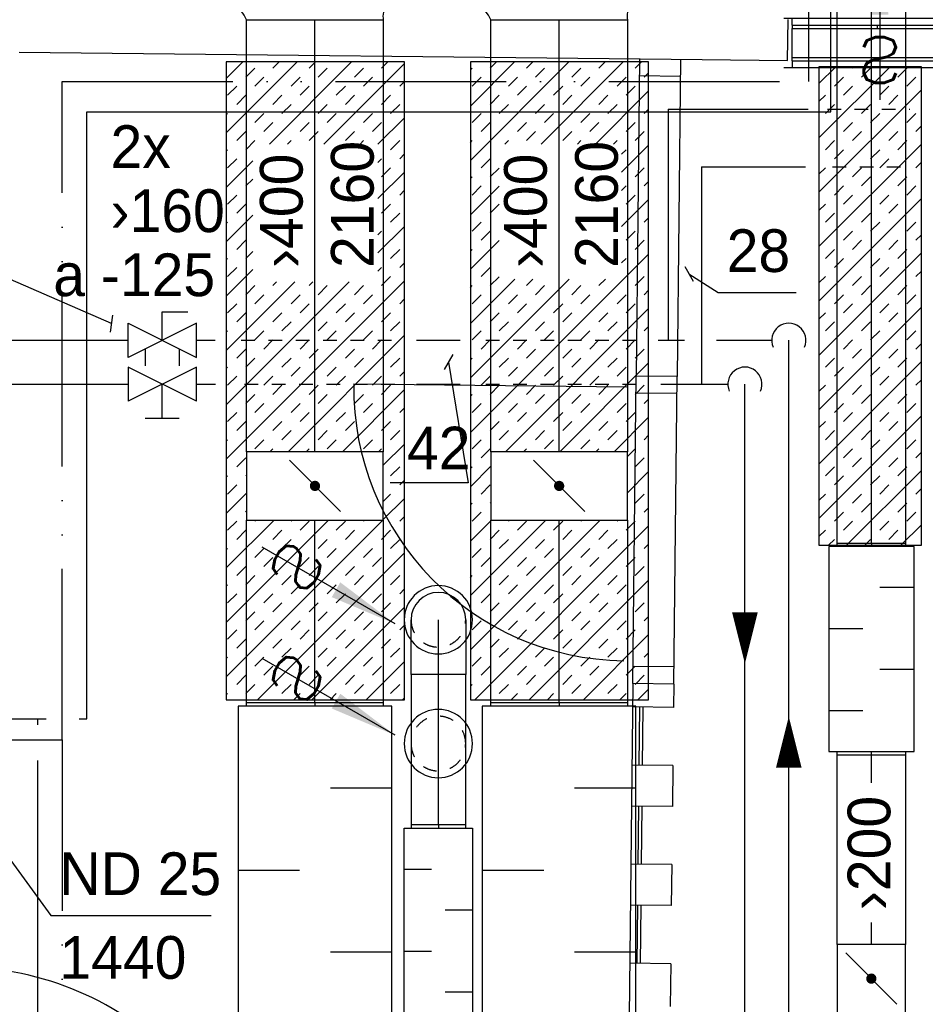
# Model space of a CAD drawing. Header units: millimetres. Extents: x 0 to 83130, y 0 to 57204.
# Tile 62 of 67: x 56243 to 58894, y 45706 to 48587. Entities that reach past the tile are written whole.
import ezdxf
from ezdxf.enums import TextEntityAlignment as Align

# ---------------------------------------------------------------- set-up
doc = ezdxf.new("R2010")
doc.units = ezdxf.units.MM
doc.header["$LTSCALE"] = 100
doc.header["$MEASUREMENT"] = 0
doc.header["$PDMODE"] = 1
for name, pattern in [('2V-CENT', [23, 20, -1.5, 0, -1.5]), ('V-GOMD', [0.8, 0.4, -0.4]), ('V-KU', [2, 1, 1]), ('V-KV', [2, 1, 1]), ('V-V', [2, 1, 1]), ('V-VV', [8, 5, -1, 0, -1, 0, -1])]:
    doc.linetypes.add(name, pattern=pattern)
doc.layers.get('0').update_dxf_attribs({"linetype": 'CONTINUOUS'})
for name, color, linetype in [('20603A200D001$0$A24-HEL1', 251, 'CONTINUOUS'), ('20603A200D001$0$A24-HEL2', 251, 'CONTINUOUS'), ('V060-', 3, 'CONTINUOUS'), ('V061-', 1, 'CONTINUOUS'), ('V070-', 3, 'CONTINUOUS'), ('V071-', 1, 'CONTINUOUS'), ('V080-', 3, 'CONTINUOUS'), ('V110', 1, 'CONTINUOUS'), ('V110-', 6, 'CONTINUOUS'), ('V111-', 1, 'CONTINUOUS'), ('xref', 7, 'CONTINUOUS')]:
    doc.layers.add(name, color=color, linetype=linetype)
doc.styles.add('FISO', font='fiso')
doc.styles.add('SIMPLEX', font='SIMPLEX')

# ---------------------------------------------------------------- blocks, each defined once
blk = doc.blocks.new('LD_P')
for p, q in [((-0.5, 0.5), (-0.5, -0.5)), ((0.5, 0.5), (-0.5, 0.5)), ((0.5, -0.5), (0.5, 0.5)), ((-0.5, -0.5), (0.5, -0.5))]:
    blk.add_line(p, q)
at = {"color": 1}
for p, q in [((-0.3, 0.5), (-0.3, 0.1)), ((0.1, 0.5), (0.1, 0.1)), ((-0.1, -0.5), (-0.1, -0.1)), ((0.3, -0.5), (0.3, -0.1))]:
    blk.add_line(p, q, dxfattribs=at)
blk = doc.blocks.new('KSP_P', base_point=(16239.5, 22597.5))
at = {"color": 0, "linetype": 'ByBlock'}
for p, q in [((16240, 22598), (16239, 22598)), ((16239, 22598), (16239, 22597)), ((16240, 22597), (16240, 22598)), ((16239, 22597), (16240, 22597))]:
    blk.add_line(p, q, dxfattribs=at)
blk = doc.blocks.new('2SP_P', base_point=(16239.5, 22597.5))
for p in [(16239, 22597.5), (16240, 22597.5)]:
    blk.add_point(p)
at = {"color": 0, "linetype": 'ByBlock'}
blk.add_blockref('KSP_P', (16239.5, 22597.5), dxfattribs=at)
at = {"style": 'SIMPLEX', "flags": 3}
blk.add_attdef('0', (16239.5, 22597.5), '', height=1, dxfattribs=at)
blk = doc.blocks.new('SPJALL', base_point=(16229, 22594))
at = {"color": 1}
blk.add_line((16228.625, 22593.625), (16229.375, 22594.375), dxfattribs=at)
at = {"color": 1, "const_width": 0.075}
blk.add_lwpolyline([(16229, 22594.0375, -1), (16229, 22593.9625, -1), (16229, 22594.0375, -1)], format="xyb", dxfattribs=at)
blk = doc.blocks.new('C3A', base_point=(16246, 22590.5))
at = {"color": 0, "linetype": 'ByBlock'}
blk.add_line((16247, 22590.5), (16246, 22590.5), dxfattribs=at)
blk = doc.blocks.new('K3A', base_point=(16246, 22590.5))
at = {"color": 0, "linetype": 'ByBlock'}
for p, q in [((16246, 22591), (16247, 22591)), ((16247, 22591), (16247, 22590)), ((16247, 22590), (16246, 22590))]:
    blk.add_line(p, q, dxfattribs=at)
blk = doc.blocks.new('33A', base_point=(16246, 22590.5))
blk.add_point((16247, 22590.5))
at = {"color": 0, "linetype": 'ByBlock'}
blk.add_blockref('K3A', (16246, 22590.5), dxfattribs=at)
at = {"color": 1, "linetype": '2V-CENT'}
blk.add_blockref('C3A', (16246, 22590.5), dxfattribs=at)
at = {"style": 'SIMPLEX', "flags": 3}
blk.add_attdef('0', (16246, 22590.5), '', height=1, dxfattribs=at)
blk = doc.blocks.new('CIRC_P', base_point=(16254, 22587))
blk.add_circle((16254, 22587), 0.5)
blk = doc.blocks.new('CBOJ90_NB', base_point=(86107.402, 31352.24))
at = {"color": 0, "linetype": 'ByBlock'}
blk.add_line((86106.402, 31352.24), (86107.402, 31352.24), dxfattribs=at)
blk = doc.blocks.new('V420', base_point=(455, 404.5))
blk.add_line((455, 404.5), (464, 404.5))
blk.add_solid([(455, 404.5), (459, 405), (459, 404)])
blk = doc.blocks.new('V422', base_point=(16230, 22585))
blk.add_blockref('V420', (16230, 22585))
at = {"style": 'SIMPLEX'}
blk.add_text('s', height=4, rotation=90, dxfattribs=at).set_placement((16238, 22585), align=Align.CENTER)
blk = doc.blocks.new('VAGG_P', base_point=(16250.5, 22586.5))
for p, q in [((16250, 22587.5), (16251, 22587.5)), ((16250, 22587.5), (16250, 22586.5)), ((16251, 22587.5), (16251, 22586.5))]:
    blk.add_line(p, q)
at = {"color": 6}
blk.add_line((16249.95, 22586.5), (16251.05, 22586.5), dxfattribs=at)
blk = doc.blocks.new('*X171')
at = {"color": 0}
for p, q in [((58582.9, 48241.5), (58791, 48449.6)), ((58582.9, 48400.6), (58631.9, 48449.6)), ((58681, 48445.7), (58685, 48449.6)), ((58707.5, 48419.1), (58734.1, 48445.7)), ((58813.6, 48419.1), (58840.1, 48445.7)), ((58628, 48392.6), (58654.5, 48419.1)), ((58840.1, 48392.6), (58866.6, 48419.1)), ((58582.9, 48082.4), (58882.9, 48382.4)), ((58654.5, 48366.1), (58681, 48392.6)), ((58760.6, 48366.1), (58787.1, 48392.6)), ((58582.9, 48347.5), (58601.5, 48366.1)), ((58787.1, 48339.6), (58813.6, 48366.1)), ((58601.5, 48313.1), (58628, 48339.6)), ((58707.5, 48313.1), (58734.1, 48339.6)), ((58654.5, 48260), (58681, 48286.6)), ((58734.1, 48286.6), (58760.6, 48313.1)), ((58840.1, 48286.6), (58866.6, 48313.1)), ((58681, 48233.5), (58707.5, 48260)), ((58787.1, 48233.5), (58813.6, 48260)), ((58866.6, 48260), (58882.9, 48276.3)), ((58601.5, 48207), (58628, 48233.5)), ((58813.6, 48207), (58840.1, 48233.5)), ((58582.9, 47923.3), (58882.9, 48223.3)), ((58628, 48180.5), (58654.5, 48207)), ((58734.1, 48180.5), (58760.6, 48207)), ((58760.6, 48154), (58787.1, 48180.5)), ((58582.9, 48135.4), (58601.5, 48154)), ((58681, 48127.5), (58707.5, 48154)), ((58866.6, 48154), (58882.9, 48170.2)), ((58707.5, 48100.9), (58734.1, 48127.5)), ((58813.6, 48100.9), (58840.1, 48127.5)), ((58628, 48074.4), (58654.5, 48100.9)), ((58840.1, 48074.4), (58866.6, 48100.9)), ((58582.9, 47764.2), (58882.9, 48064.2)), ((58654.5, 48047.9), (58681, 48074.4)), ((58760.6, 48047.9), (58787.1, 48074.4)), ((58582.9, 48029.3), (58601.5, 48047.9)), ((58787.1, 48021.4), (58813.6, 48047.9)), ((58601.5, 47994.9), (58628, 48021.4)), ((58707.5, 47994.9), (58734.1, 48021.4)), ((58734.1, 47968.4), (58760.6, 47994.9)), ((58840.1, 47968.4), (58866.6, 47994.9)), ((58654.5, 47941.8), (58681, 47968.4)), ((58681, 47915.3), (58707.5, 47941.8)), ((58787.1, 47915.3), (58813.6, 47941.8)), ((58866.6, 47941.8), (58882.9, 47958.1)), ((58601.5, 47888.8), (58628, 47915.3)), ((58813.6, 47888.8), (58840.1, 47915.3)), ((58582.9, 47605.1), (58882.9, 47905.1)), ((58628, 47862.3), (58654.5, 47888.8)), ((58734.1, 47862.3), (58760.6, 47888.8)), ((58760.6, 47835.8), (58787.1, 47862.3)), ((58582.9, 47817.2), (58601.5, 47835.8)), ((58681, 47809.3), (58707.5, 47835.8)), ((58866.6, 47835.8), (58882.9, 47852)), ((58707.5, 47782.7), (58734.1, 47809.3)), ((58813.6, 47782.7), (58840.1, 47809.3)), ((58628, 47756.2), (58654.5, 47782.7)), ((58840.1, 47756.2), (58866.6, 47782.7)), ((58582.9, 47446), (58882.9, 47746)), ((58654.5, 47729.7), (58681, 47756.2)), ((58760.6, 47729.7), (58787.1, 47756.2)), ((58582.9, 47711.1), (58601.5, 47729.7)), ((58787.1, 47703.2), (58813.6, 47729.7)), ((58601.5, 47676.7), (58628, 47703.2)), ((58707.5, 47676.7), (58734.1, 47703.2)), ((58734.1, 47650.2), (58760.6, 47676.7)), ((58840.1, 47650.2), (58866.6, 47676.7)), ((58654.5, 47623.6), (58681, 47650.2)), ((58681, 47597.1), (58707.5, 47623.6)), ((58787.1, 47597.1), (58813.6, 47623.6)), ((58866.6, 47623.6), (58882.9, 47639.9)), ((58601.5, 47570.6), (58628, 47597.1)), ((58813.6, 47570.6), (58840.1, 47597.1)), ((58582.9, 47286.9), (58882.9, 47586.9)), ((58628, 47544.1), (58654.5, 47570.6)), ((58734.1, 47544.1), (58760.6, 47570.6)), ((58760.6, 47517.6), (58787.1, 47544.1)), ((58582.9, 47499), (58601.5, 47517.6)), ((58681, 47491.1), (58707.5, 47517.6)), ((58866.6, 47517.6), (58882.9, 47533.8)), ((58707.5, 47464.5), (58734.1, 47491.1)), ((58813.6, 47464.5), (58840.1, 47491.1)), ((58628, 47438), (58654.5, 47464.5)), ((58840.1, 47438), (58866.6, 47464.5)), ((58582.9, 47127.8), (58882.9, 47427.8)), ((58654.5, 47411.5), (58681, 47438)), ((58760.6, 47411.5), (58787.1, 47438)), ((58582.9, 47392.9), (58601.5, 47411.5)), ((58787.1, 47385), (58813.6, 47411.5)), ((58601.5, 47358.5), (58628, 47385)), ((58707.5, 47358.5), (58734.1, 47385)), ((58734.1, 47332), (58760.6, 47358.5)), ((58840.1, 47332), (58866.6, 47358.5)), ((58654.5, 47305.4), (58681, 47332)), ((58866.6, 47305.4), (58882.9, 47321.7)), ((58601.5, 47252.4), (58628, 47278.9)), ((58681, 47278.9), (58707.5, 47305.4)), ((58787.1, 47278.9), (58813.6, 47305.4)), ((58813.6, 47252.4), (58840.1, 47278.9)), ((58628, 47225.9), (58654.5, 47252.4)), ((58663.8, 47049.6), (58882.9, 47268.7)), ((58734.1, 47225.9), (58760.6, 47252.4)), ((58760.6, 47199.4), (58787.1, 47225.9)), ((58582.9, 47180.8), (58601.5, 47199.4)), ((58681, 47172.9), (58707.5, 47199.4)), ((58866.6, 47199.4), (58882.9, 47215.6)), ((58707.5, 47146.3), (58734.1, 47172.9)), ((58813.6, 47146.3), (58840.1, 47172.9)), ((58628, 47119.8), (58654.5, 47146.3)), ((58840.1, 47119.8), (58866.6, 47146.3)), ((58654.5, 47093.3), (58681, 47119.8)), ((58760.6, 47093.3), (58787.1, 47119.8)), ((58822.9, 47049.6), (58882.9, 47109.6)), ((58582.9, 47074.7), (58601.5, 47093.3)), ((58787.1, 47066.8), (58813.6, 47093.3)), ((58610.8, 47049.6), (58628, 47066.8)), ((58716.8, 47049.6), (58734.1, 47066.8))]:
    blk.add_line(p, q, dxfattribs=at)
blk = doc.blocks.new('*X172')
at = {"color": 0}
for p, q in [((56847.3, 48255.9), (57055.1, 48463.8)), ((56847.3, 48415), (56896, 48463.8)), ((56973.8, 48223.4), (57214.2, 48463.8)), ((56984, 48445.7), (57002.1, 48463.8)), ((57090, 48445.7), (57108.2, 48463.8)), ((57132.9, 48223.4), (57369.1, 48459.5)), ((57302.2, 48445.7), (57320.3, 48463.8)), ((56904.4, 48419.1), (56930.9, 48445.7)), ((57116.6, 48419.1), (57143.1, 48445.7)), ((57222.6, 48419.1), (57249.1, 48445.7)), ((56930.9, 48392.6), (56957.5, 48419.1)), ((57037, 48392.6), (57063.5, 48419.1)), ((57249.1, 48392.6), (57275.6, 48419.1)), ((57355.2, 48392.6), (57369.1, 48406.5)), ((56851.4, 48366.1), (56877.9, 48392.6)), ((57063.5, 48366.1), (57090, 48392.6)), ((57169.6, 48366.1), (57196.1, 48392.6)), ((56877.9, 48339.6), (56904.4, 48366.1)), ((56984, 48339.6), (57010.5, 48366.1)), ((57196.1, 48339.6), (57222.6, 48366.1)), ((57302.2, 48339.6), (57328.7, 48366.1)), ((57010.5, 48313.1), (57037, 48339.6)), ((57116.6, 48313.1), (57143.1, 48339.6)), ((57328.7, 48313.1), (57355.2, 48339.6)), ((56847.3, 48308.9), (56851.4, 48313.1)), ((56930.9, 48286.6), (56957.5, 48313.1)), ((56957.5, 48260), (56984, 48286.6)), ((57063.5, 48260), (57090, 48286.6)), ((57143.1, 48286.6), (57169.6, 48313.1)), ((57249.1, 48286.6), (57275.6, 48313.1)), ((57275.6, 48260), (57302.2, 48286.6)), ((57291.6, 48223), (57369.1, 48300.4)), ((56877.9, 48233.5), (56904.4, 48260)), ((57090, 48233.5), (57116.6, 48260)), ((57196.1, 48233.5), (57222.6, 48260)), ((56904.4, 48207), (56930.9, 48233.5)), ((57026.9, 48223.4), (57037, 48233.5)), ((57239, 48223.4), (57249.1, 48233.5)), ((57328.7, 48207), (57355.2, 48233.5)), ((56847.3, 48202.9), (56851.4, 48207)), ((56847.3, 48096.8), (56924.7, 48174.3)), ((56851.4, 48154), (56877.9, 48180.5)), ((57291.6, 48169.9), (57302.2, 48180.5)), ((57355.2, 48180.5), (57369.1, 48194.4)), ((57302.2, 48127.5), (57328.7, 48154)), ((56904.4, 48100.9), (56924.7, 48121.2)), ((57291.6, 48063.9), (57369.1, 48141.3)), ((57355.2, 48074.4), (57369.1, 48088.3)), ((56851.4, 48047.9), (56877.9, 48074.4)), ((56877.9, 48021.4), (56904.4, 48047.9)), ((57302.2, 48021.4), (57328.7, 48047.9)), ((56847.3, 47937.7), (56924.7, 48015.2)), ((57328.7, 47994.9), (57355.2, 48021.4)), ((56847.3, 47990.7), (56851.4, 47994.9)), ((57291.6, 47904.8), (57369.1, 47982.2)), ((56877.9, 47915.3), (56904.4, 47941.8)), ((57291.6, 47957.8), (57302.2, 47968.4)), ((57328.7, 47888.8), (57355.2, 47915.3)), ((56847.3, 47884.7), (56851.4, 47888.8)), ((56904.4, 47888.8), (56924.7, 47909.1)), ((56847.3, 47778.6), (56924.7, 47856.1)), ((56851.4, 47835.8), (56877.9, 47862.3)), ((57291.6, 47851.7), (57302.2, 47862.3)), ((57355.2, 47862.3), (57369.1, 47876.2)), ((57302.2, 47809.3), (57328.7, 47835.8)), ((56847.3, 47301.3), (57369.1, 47823.1)), ((56847.3, 47460.4), (57206.9, 47820)), ((56847.3, 47619.5), (57047.8, 47820)), ((56904.4, 47782.7), (56930.9, 47809.3)), ((56984, 47809.3), (56994.7, 47820)), ((57090, 47809.3), (57100.8, 47820)), ((57116.6, 47782.7), (57143.1, 47809.3)), ((57222.6, 47782.7), (57249.1, 47809.3)), ((56930.9, 47756.2), (56957.5, 47782.7)), ((57037, 47756.2), (57063.5, 47782.7)), ((57249.1, 47756.2), (57275.6, 47782.7)), ((57355.2, 47756.2), (57369.1, 47770.1)), ((56851.4, 47729.7), (56877.9, 47756.2)), ((57063.5, 47729.7), (57090, 47756.2)), ((57169.6, 47729.7), (57196.1, 47756.2)), ((56877.9, 47703.2), (56904.4, 47729.7)), ((56984, 47703.2), (57010.5, 47729.7)), ((57196.1, 47703.2), (57222.6, 47729.7)), ((57302.2, 47703.2), (57328.7, 47729.7)), ((57010.5, 47676.7), (57037, 47703.2)), ((57116.6, 47676.7), (57143.1, 47703.2)), ((57328.7, 47676.7), (57355.2, 47703.2)), ((56847.3, 47672.6), (56851.4, 47676.7)), ((56930.9, 47650.2), (56957.5, 47676.7)), ((57028.2, 47323.2), (57369.1, 47664)), ((57143.1, 47650.2), (57169.6, 47676.7)), ((57249.1, 47650.2), (57275.6, 47676.7)), ((56877.9, 47597.1), (56904.4, 47623.6)), ((56957.5, 47623.6), (56984, 47650.2)), ((57063.5, 47623.6), (57090, 47650.2)), ((57090, 47597.1), (57116.6, 47623.6)), ((57196.1, 47597.1), (57222.6, 47623.6)), ((57275.6, 47623.6), (57302.2, 47650.2)), ((56904.4, 47570.6), (56930.9, 47597.1)), ((57010.5, 47570.6), (57037, 47597.1)), ((57222.6, 47570.6), (57249.1, 47597.1)), ((57328.7, 47570.6), (57355.2, 47597.1)), ((56847.3, 47566.5), (56851.4, 47570.6)), ((57037, 47544.1), (57063.5, 47570.6)), ((57143.1, 47544.1), (57169.6, 47570.6)), ((56851.4, 47517.6), (56877.9, 47544.1)), ((56957.5, 47517.6), (56984, 47544.1)), ((57169.6, 47517.6), (57196.1, 47544.1)), ((57275.6, 47517.6), (57302.2, 47544.1)), ((57355.2, 47544.1), (57369.1, 47558)), ((56984, 47491.1), (57010.5, 47517.6)), ((57090, 47491.1), (57116.6, 47517.6)), ((57302.2, 47491.1), (57328.7, 47517.6)), ((56904.4, 47464.5), (56930.9, 47491.1)), ((57116.6, 47464.5), (57143.1, 47491.1)), ((57187.3, 47323.2), (57369.1, 47504.9)), ((57222.6, 47464.5), (57249.1, 47491.1)), ((56930.9, 47438), (56957.5, 47464.5)), ((57037, 47438), (57063.5, 47464.5)), ((57249.1, 47438), (57275.6, 47464.5)), ((57355.2, 47438), (57369.1, 47451.9)), ((56851.4, 47411.5), (56877.9, 47438)), ((57063.5, 47411.5), (57090, 47438)), ((57169.6, 47411.5), (57196.1, 47438)), ((56877.9, 47385), (56904.4, 47411.5)), ((56984, 47385), (57010.5, 47411.5)), ((57196.1, 47385), (57222.6, 47411.5)), ((57302.2, 47385), (57328.7, 47411.5)), ((57010.5, 47358.5), (57037, 47385)), ((57116.6, 47358.5), (57143.1, 47385)), ((57328.7, 47358.5), (57355.2, 47385)), ((56847.3, 47354.4), (56851.4, 47358.5)), ((56930.9, 47332), (56957.5, 47358.5)), ((57143.1, 47332), (57169.6, 47358.5)), ((57249.1, 47332), (57275.6, 47358.5)), ((57307.1, 47283.9), (57369.1, 47345.8)), ((56975.2, 47323.2), (56984, 47332)), ((57081.2, 47323.2), (57090, 47332)), ((57293.4, 47323.2), (57302.2, 47332)), ((56877.9, 47278.9), (56904.4, 47305.4)), ((57328.7, 47252.4), (57355.2, 47278.9)), ((56847.3, 47248.3), (56851.4, 47252.4)), ((56904.4, 47252.4), (56907.1, 47255.1)), ((56851.4, 47199.4), (56877.9, 47225.9)), ((57355.2, 47225.9), (57369.1, 47239.8)), ((56847.3, 47142.2), (56907.1, 47202.1)), ((57307.1, 47177.8), (57328.7, 47199.4)), ((57307.1, 47124.8), (57369.1, 47186.7)), ((56904.4, 47146.3), (56907.1, 47149)), ((57355.2, 47119.8), (57369.1, 47133.7)), ((56847.3, 46983.1), (56987.3, 47123.2)), ((56847.3, 46824), (57146.4, 47123.2)), ((56847.3, 46664.9), (57305.5, 47123.2)), ((56851.4, 47093.3), (56877.9, 47119.8)), ((56930.9, 47119.8), (56934.3, 47123.2)), ((57037, 47119.8), (57040.3, 47123.2)), ((57063.5, 47093.3), (57090, 47119.8)), ((57169.6, 47093.3), (57196.1, 47119.8)), ((57249.1, 47119.8), (57252.5, 47123.2)), ((56877.9, 47066.8), (56904.4, 47093.3)), ((56984, 47066.8), (57010.5, 47093.3)), ((57196.1, 47066.8), (57222.6, 47093.3)), ((57302.2, 47066.8), (57328.7, 47093.3)), ((57010.5, 47040.3), (57037, 47066.8)), ((57116.6, 47040.3), (57143.1, 47066.8)), ((57328.7, 47040.3), (57355.2, 47066.8)), ((56847.3, 47036.2), (56851.4, 47040.3)), ((56930.9, 47013.8), (56957.5, 47040.3)), ((56939.1, 46597.7), (57369.1, 47027.6)), ((57143.1, 47013.8), (57169.6, 47040.3)), ((57249.1, 47013.8), (57275.6, 47040.3)), ((56957.5, 46987.2), (56984, 47013.8)), ((57063.5, 46987.2), (57090, 47013.8)), ((57275.6, 46987.2), (57302.2, 47013.8)), ((56877.9, 46960.7), (56904.4, 46987.2)), ((56904.4, 46934.2), (56930.9, 46960.7)), ((57010.5, 46934.2), (57037, 46960.7)), ((57090, 46960.7), (57116.6, 46987.2)), ((57196.1, 46960.7), (57222.6, 46987.2)), ((57222.6, 46934.2), (57249.1, 46960.7)), ((57328.7, 46934.2), (57355.2, 46960.7)), ((56847.3, 46930.1), (56851.4, 46934.2)), ((57037, 46907.7), (57063.5, 46934.2)), ((57143.1, 46907.7), (57169.6, 46934.2)), ((56851.4, 46881.2), (56877.9, 46907.7)), ((56957.5, 46881.2), (56984, 46907.7)), ((57169.6, 46881.2), (57196.1, 46907.7)), ((57275.6, 46881.2), (57302.2, 46907.7)), ((57355.2, 46907.7), (57369.1, 46921.6)), ((56984, 46854.7), (57010.5, 46881.2)), ((57090, 46854.7), (57116.6, 46881.2)), ((57302.2, 46854.7), (57328.7, 46881.2)), ((56904.4, 46828.1), (56930.9, 46854.7)), ((57098.2, 46597.7), (57369.1, 46868.5)), ((57116.6, 46828.1), (57143.1, 46854.7)), ((57222.6, 46828.1), (57249.1, 46854.7)), ((56930.9, 46801.6), (56957.5, 46828.1)), ((57037, 46801.6), (57063.5, 46828.1)), ((57249.1, 46801.6), (57275.6, 46828.1)), ((56851.4, 46775.1), (56877.9, 46801.6)), ((57063.5, 46775.1), (57090, 46801.6)), ((57169.6, 46775.1), (57196.1, 46801.6)), ((57355.2, 46801.6), (57369.1, 46815.5)), ((56877.9, 46748.6), (56904.4, 46775.1)), ((56984, 46748.6), (57010.5, 46775.1)), ((57196.1, 46748.6), (57222.6, 46775.1)), ((57302.2, 46748.6), (57328.7, 46775.1)), ((57010.5, 46722.1), (57037, 46748.6)), ((57116.6, 46722.1), (57143.1, 46748.6)), ((57328.7, 46722.1), (57355.2, 46748.6)), ((56847.3, 46718), (56851.4, 46722.1)), ((56930.9, 46695.6), (56957.5, 46722.1)), ((57143.1, 46695.6), (57169.6, 46722.1)), ((57249.1, 46695.6), (57275.6, 46722.1)), ((57257.3, 46597.7), (57369.1, 46709.4)), ((56957.5, 46669), (56984, 46695.6)), ((57063.5, 46669), (57090, 46695.6)), ((57275.6, 46669), (57302.2, 46695.6)), ((56877.9, 46642.5), (56904.4, 46669)), ((57090, 46642.5), (57116.6, 46669)), ((57196.1, 46642.5), (57222.6, 46669)), ((56847.3, 46611.9), (56851.4, 46616)), ((56904.4, 46616), (56930.9, 46642.5)), ((57010.5, 46616), (57037, 46642.5)), ((57045.2, 46597.7), (57063.5, 46616)), ((57151.2, 46597.7), (57169.6, 46616)), ((57222.6, 46616), (57249.1, 46642.5)), ((57328.7, 46616), (57355.2, 46642.5)), ((57363.4, 46597.7), (57369.1, 46603.4))]:
    blk.add_line(p, q, dxfattribs=at)
blk = doc.blocks.new('*X173')
at = {"color": 0}
for p, q in [((57562.2, 48175.4), (57850.6, 48463.8)), ((57562.2, 48334.5), (57691.5, 48463.8)), ((57620.4, 48445.7), (57638.5, 48463.8)), ((57726.4, 48445.7), (57744.6, 48463.8)), ((57769.3, 48223.4), (58009.7, 48463.8)), ((57938.6, 48445.7), (57956.7, 48463.8)), ((58044.6, 48445.7), (58062.8, 48463.8)), ((57562.2, 48440.5), (57567.3, 48445.7)), ((57752.9, 48419.1), (57779.5, 48445.7)), ((57859, 48419.1), (57885.5, 48445.7)), ((58071.1, 48419.1), (58084, 48432)), ((57567.3, 48392.6), (57593.8, 48419.1)), ((57673.4, 48392.6), (57699.9, 48419.1)), ((57885.5, 48392.6), (57912, 48419.1)), ((57991.6, 48392.6), (58018.1, 48419.1)), ((57699.9, 48366.1), (57726.4, 48392.6)), ((57806, 48366.1), (57832.5, 48392.6)), ((57928.4, 48223.4), (58084, 48379)), ((58018.1, 48366.1), (58044.6, 48392.6)), ((57620.4, 48339.6), (57646.9, 48366.1)), ((57832.5, 48339.6), (57859, 48366.1)), ((57938.6, 48339.6), (57965.1, 48366.1)), ((57646.9, 48313.1), (57673.4, 48339.6)), ((57752.9, 48313.1), (57779.5, 48339.6)), ((57965.1, 48313.1), (57991.6, 48339.6)), ((58071.1, 48313.1), (58084, 48325.9)), ((57567.3, 48286.6), (57593.8, 48313.1)), ((57593.8, 48260), (57620.4, 48286.6)), ((57699.9, 48260), (57726.4, 48286.6)), ((57779.5, 48286.6), (57806, 48313.1)), ((57885.5, 48286.6), (57912, 48313.1)), ((57912, 48260), (57938.6, 48286.6)), ((58018.1, 48260), (58044.6, 48286.6)), ((57726.4, 48233.5), (57752.9, 48260)), ((57832.5, 48233.5), (57859, 48260)), ((58044.6, 48233.5), (58071.1, 48260)), ((57562.2, 48228.4), (57567.3, 48233.5)), ((57663.3, 48223.4), (57673.4, 48233.5)), ((57875.4, 48223.4), (57885.5, 48233.5)), ((57981.5, 48223.4), (57991.6, 48233.5)), ((58005, 48140.9), (58084, 48219.9)), ((58005, 48193.9), (58018.1, 48207)), ((57593.8, 48154), (57620.4, 48180.5)), ((57620.4, 48127.5), (57646.3, 48153.4)), ((58044.6, 48127.5), (58071.1, 48154)), ((57562.2, 48122.3), (57567.3, 48127.5)), ((58071.1, 48100.9), (58084, 48113.8)), ((57562.2, 48016.3), (57646.3, 48100.3)), ((57567.3, 48074.4), (57593.8, 48100.9)), ((58005, 48087.8), (58018.1, 48100.9)), ((58005, 47981.8), (58084, 48060.8)), ((58018.1, 48047.9), (58044.6, 48074.4)), ((57620.4, 48021.4), (57646.3, 48047.3)), ((58071.1, 47994.9), (58084, 48007.7)), ((57567.3, 47968.4), (57593.8, 47994.9)), ((57562.2, 47857.2), (57646.3, 47941.2)), ((57593.8, 47941.8), (57620.4, 47968.4)), ((58018.1, 47941.8), (58044.6, 47968.4)), ((58044.6, 47915.3), (58071.1, 47941.8)), ((57562.2, 47910.2), (57567.3, 47915.3)), ((57562.2, 47379.9), (58084, 47901.7)), ((58005, 47875.7), (58018.1, 47888.8)), ((57593.8, 47835.8), (57620.4, 47862.3)), ((57562.2, 47539), (57851.4, 47828.2)), ((57562.2, 47698.1), (57692.3, 47828.2)), ((57620.4, 47809.3), (57646.3, 47835.2)), ((57726.4, 47809.3), (57745.3, 47828.2)), ((57938.6, 47809.3), (57957.5, 47828.2)), ((58044.6, 47809.3), (58071.1, 47835.8)), ((57562.2, 47804.1), (57567.3, 47809.3)), ((57752.9, 47782.7), (57779.5, 47809.3)), ((57859, 47782.7), (57885.5, 47809.3)), ((57567.3, 47756.2), (57593.8, 47782.7)), ((57673.4, 47756.2), (57699.9, 47782.7)), ((57885.5, 47756.2), (57912, 47782.7)), ((57991.6, 47756.2), (58018.1, 47782.7)), ((58071.1, 47782.7), (58084, 47795.6)), ((57664.6, 47323.2), (58084, 47742.6)), ((57699.9, 47729.7), (57726.4, 47756.2)), ((57806, 47729.7), (57832.5, 47756.2)), ((58018.1, 47729.7), (58044.6, 47756.2)), ((57620.4, 47703.2), (57646.9, 47729.7)), ((57832.5, 47703.2), (57859, 47729.7)), ((57938.6, 47703.2), (57965.1, 47729.7)), ((57646.9, 47676.7), (57673.4, 47703.2)), ((57752.9, 47676.7), (57779.5, 47703.2)), ((57965.1, 47676.7), (57991.6, 47703.2)), ((58071.1, 47676.7), (58084, 47689.6)), ((57567.3, 47650.2), (57593.8, 47676.7)), ((57779.5, 47650.2), (57806, 47676.7)), ((57885.5, 47650.2), (57912, 47676.7)), ((57593.8, 47623.6), (57620.4, 47650.2)), ((57699.9, 47623.6), (57726.4, 47650.2)), ((57726.4, 47597.1), (57752.9, 47623.6)), ((57832.5, 47597.1), (57859, 47623.6)), ((57912, 47623.6), (57938.6, 47650.2)), ((58018.1, 47623.6), (58044.6, 47650.2)), ((58044.6, 47597.1), (58071.1, 47623.6)), ((57562.2, 47592), (57567.3, 47597.1)), ((57646.9, 47570.6), (57673.4, 47597.1)), ((57859, 47570.6), (57885.5, 47597.1)), ((57965.1, 47570.6), (57991.6, 47597.1)), ((57673.4, 47544.1), (57699.9, 47570.6)), ((57779.5, 47544.1), (57806, 47570.6)), ((57823.7, 47323.2), (58084, 47583.5)), ((57991.6, 47544.1), (58018.1, 47570.6)), ((57593.8, 47517.6), (57620.4, 47544.1)), ((57806, 47517.6), (57832.5, 47544.1)), ((57912, 47517.6), (57938.6, 47544.1)), ((57620.4, 47491.1), (57646.9, 47517.6)), ((57726.4, 47491.1), (57752.9, 47517.6)), ((57938.6, 47491.1), (57965.1, 47517.6)), ((58044.6, 47491.1), (58071.1, 47517.6)), ((57562.2, 47485.9), (57567.3, 47491.1)), ((57752.9, 47464.5), (57779.5, 47491.1)), ((57859, 47464.5), (57885.5, 47491.1)), ((57567.3, 47438), (57593.8, 47464.5)), ((57673.4, 47438), (57699.9, 47464.5)), ((57885.5, 47438), (57912, 47464.5)), ((57991.6, 47438), (58018.1, 47464.5)), ((58071.1, 47464.5), (58084, 47477.4)), ((57699.9, 47411.5), (57726.4, 47438)), ((57806, 47411.5), (57832.5, 47438)), ((57982.8, 47323.2), (58084, 47424.4)), ((58018.1, 47411.5), (58044.6, 47438)), ((57620.4, 47385), (57646.9, 47411.5)), ((57832.5, 47385), (57859, 47411.5)), ((57938.6, 47385), (57965.1, 47411.5)), ((57646.9, 47358.5), (57673.4, 47385)), ((57752.9, 47358.5), (57779.5, 47385)), ((57965.1, 47358.5), (57991.6, 47385)), ((58071.1, 47358.5), (58084, 47371.4)), ((57567.3, 47332), (57593.8, 47358.5)), ((57779.5, 47332), (57806, 47358.5)), ((57885.5, 47332), (57912, 47358.5)), ((57593.8, 47305.4), (57620.4, 47332)), ((57717.6, 47323.2), (57726.4, 47332)), ((57929.8, 47323.2), (57938.6, 47332)), ((58022.1, 47309.4), (58044.6, 47332)), ((57562.2, 47220.8), (57622.1, 47280.6)), ((57562.2, 47273.8), (57567.3, 47278.9)), ((58044.6, 47278.9), (58071.1, 47305.4)), ((58022.1, 47203.3), (58084, 47265.3)), ((57593.8, 47199.4), (57620.4, 47225.9)), ((58044.6, 47172.9), (58071.1, 47199.4)), ((57562.2, 47167.8), (57567.3, 47172.9)), ((57620.4, 47172.9), (57622.1, 47174.6)), ((57567.3, 47119.8), (57593.8, 47146.3)), ((58071.1, 47146.3), (58084, 47159.2)), ((57562.2, 47061.7), (57623.7, 47123.2)), ((57562.2, 46902.6), (57782.8, 47123.2)), ((57562.2, 46743.5), (57941.9, 47123.2)), ((57575.5, 46597.7), (58084, 47106.2)), ((57673.4, 47119.8), (57676.7, 47123.2)), ((57699.9, 47093.3), (57726.4, 47119.8)), ((57806, 47093.3), (57832.5, 47119.8)), ((57885.5, 47119.8), (57888.9, 47123.2)), ((57991.6, 47119.8), (57994.9, 47123.2)), ((58018.1, 47093.3), (58044.6, 47119.8)), ((57620.4, 47066.8), (57646.9, 47093.3)), ((57832.5, 47066.8), (57859, 47093.3)), ((57938.6, 47066.8), (57965.1, 47093.3)), ((57646.9, 47040.3), (57673.4, 47066.8)), ((57752.9, 47040.3), (57779.5, 47066.8)), ((57965.1, 47040.3), (57991.6, 47066.8)), ((58071.1, 47040.3), (58084, 47053.2)), ((57567.3, 47013.8), (57593.8, 47040.3)), ((57779.5, 47013.8), (57806, 47040.3)), ((57885.5, 47013.8), (57912, 47040.3)), ((57593.8, 46987.2), (57620.4, 47013.8)), ((57699.9, 46987.2), (57726.4, 47013.8)), ((57912, 46987.2), (57938.6, 47013.8)), ((58018.1, 46987.2), (58044.6, 47013.8)), ((57562.2, 46955.6), (57567.3, 46960.7)), ((57646.9, 46934.2), (57673.4, 46960.7)), ((57726.4, 46960.7), (57752.9, 46987.2)), ((57832.5, 46960.7), (57859, 46987.2)), ((57859, 46934.2), (57885.5, 46960.7)), ((57965.1, 46934.2), (57991.6, 46960.7)), ((58044.6, 46960.7), (58071.1, 46987.2)), ((57673.4, 46907.7), (57699.9, 46934.2)), ((57734.6, 46597.7), (58084, 46947.1)), ((57779.5, 46907.7), (57806, 46934.2)), ((57991.6, 46907.7), (58018.1, 46934.2)), ((57593.8, 46881.2), (57620.4, 46907.7)), ((57806, 46881.2), (57832.5, 46907.7)), ((57912, 46881.2), (57938.6, 46907.7)), ((57620.4, 46854.7), (57646.9, 46881.2)), ((57726.4, 46854.7), (57752.9, 46881.2)), ((57938.6, 46854.7), (57965.1, 46881.2)), ((58044.6, 46854.7), (58071.1, 46881.2)), ((57562.2, 46849.6), (57567.3, 46854.7)), ((57752.9, 46828.1), (57779.5, 46854.7)), ((57859, 46828.1), (57885.5, 46854.7)), ((57567.3, 46801.6), (57593.8, 46828.1)), ((57673.4, 46801.6), (57699.9, 46828.1)), ((57885.5, 46801.6), (57912, 46828.1)), ((57991.6, 46801.6), (58018.1, 46828.1)), ((58071.1, 46828.1), (58084, 46841)), ((57699.9, 46775.1), (57726.4, 46801.6)), ((57806, 46775.1), (57832.5, 46801.6)), ((57893.7, 46597.7), (58084, 46788)), ((58018.1, 46775.1), (58044.6, 46801.6)), ((57620.4, 46748.6), (57646.9, 46775.1)), ((57832.5, 46748.6), (57859, 46775.1)), ((57938.6, 46748.6), (57965.1, 46775.1)), ((57646.9, 46722.1), (57673.4, 46748.6)), ((57752.9, 46722.1), (57779.5, 46748.6)), ((57965.1, 46722.1), (57991.6, 46748.6)), ((58071.1, 46722.1), (58084, 46735)), ((57567.3, 46695.6), (57593.8, 46722.1)), ((57779.5, 46695.6), (57806, 46722.1)), ((57885.5, 46695.6), (57912, 46722.1)), ((57593.8, 46669), (57620.4, 46695.6)), ((57699.9, 46669), (57726.4, 46695.6)), ((57912, 46669), (57938.6, 46695.6)), ((58018.1, 46669), (58044.6, 46695.6)), ((57726.4, 46642.5), (57752.9, 46669)), ((57832.5, 46642.5), (57859, 46669)), ((58044.6, 46642.5), (58071.1, 46669)), ((57562.2, 46637.4), (57567.3, 46642.5)), ((57646.9, 46616), (57673.4, 46642.5)), ((57681.6, 46597.7), (57699.9, 46616)), ((57787.6, 46597.7), (57806, 46616)), ((57859, 46616), (57885.5, 46642.5)), ((57965.1, 46616), (57991.6, 46642.5)), ((57999.8, 46597.7), (58018.1, 46616)), ((58052.8, 46597.7), (58084, 46628.9))]:
    blk.add_line(p, q, dxfattribs=at)
blk = doc.blocks.new('20603A200D001')
at = {"layer": '20603A200D001$0$A24-HEL1', "color": 7}
for points in [[(73526.9, 46142.3), (73516.8, 45214.1)], [(73646.9, 46141), (73636.8, 45212.8)], [(73646.4, 46091), (73526.4, 46092.3)], [(73507, 44314.2), (73516.8, 45214.1)], [(73636.8, 45212.8), (73516.8, 45214.1)], [(73627, 44312.8), (73636.8, 45212.8)], [(73489.9, 45181.2), (72689.9, 45189.9)], [(73636.3, 45162.8), (73516.3, 45164.1)], [(73627.5, 44362.8), (73507.5, 44364.1)], [(73507, 44314.2), (73467.4, 40682.8)], [(73627, 44312.8), (73507, 44314.2)], [(73627, 44312.8), (73626.2, 44244.5)], [(73624.4, 44074.5), (73623.1, 43954.5)], [(73621.2, 43784.5), (73619.9, 43664.5)], [(73618.1, 43494.5), (73616.7, 43369.5)]]:
    blk.add_lwpolyline(points, dxfattribs=at)
for centre, radius, start, end in [((73489.9, 45181.2), 800, 179.3755, 269.3748), ((71531.7, 42584.9), 900, 359.375, 89.3751)]:
    blk.add_arc(centre, radius, start, end, dxfattribs=at)
at = {"layer": '20603A200D001$0$A24-HEL2', "color": 7}
for p, q in [((73626.3, 44244.5), (73506.3, 44245.8)), ((73526.1, 44075.5), (73527.9, 44245.5)), ((73536.1, 44075.4), (73537.9, 44245.4)), ((73624.4, 44074.5), (73504.4, 44075.8)), ((73623.1, 43954.5), (73503.1, 43955.8)), ((73522.9, 43785.6), (73524.8, 43955.6)), ((73532.9, 43785.5), (73534.8, 43955.4)), ((73621.2, 43784.5), (73501.2, 43785.8)), ((73619.9, 43664.5), (73499.9, 43665.8)), ((73519.7, 43495.6), (73521.6, 43665.6)), ((73529.7, 43495.5), (73531.6, 43665.5)), ((73618.1, 43494.5), (73498.1, 43495.8))]:
    blk.add_line(p, q, dxfattribs=at)
for points in [[(73960.6, 46137.6), (73961.9, 46257.6)], [(71710.8, 46162.1), (73710.6, 46140.3)], [(73710.6, 46140.3), (73960.6, 46137.6)]]:
    blk.add_lwpolyline(points, dxfattribs=at)

msp = doc.modelspace()

# ---------------------------------------------------------------- linework, layer by layer
at = {"layer": 'V060-', "linetype": 'Continuous'}
for p, q in [((58636.22, 47410.65), (58636.22, 48667.85)), ((58836.22, 48667.85), (58836.22, 47410.65)), ((56907.11, 47323.17), (56907.11, 48586.54)), ((57307.11, 48586.54), (57307.11, 47323.17)), ((57622.07, 47323.17), (57622.07, 48586.54)), ((58022.07, 48586.54), (58022.07, 47323.17)), ((58504.65, 48477.13), (58504.65, 48561.79)), ((58636.22, 47055.6), (58636.22, 47410.65)), ((58836.22, 47410.65), (58836.22, 47055.6)), ((56907.11, 46589), (56907.11, 47123.17)), ((57307.11, 47123.17), (57307.11, 46589)), ((57622.07, 46589), (57622.07, 47123.17)), ((58022.07, 47123.17), (58022.07, 46589)), ((57388.63, 46672.22), (57388.63, 46231.42)), ((57548.63, 46231.42), (57548.63, 46672.22)), ((58636.22, 45881.51), (58636.22, 46435.6)), ((58836.22, 46435.6), (58836.22, 45881.51))]:
    msp.add_line(p, q, dxfattribs=at)
at = {"layer": 'V060-', "color": 1, "linetype": '2V-CENT'}
for p, q in [((58736.22, 47410.65), (58736.22, 48667.85)), ((57107.11, 47323.17), (57107.11, 48586.54)), ((57822.07, 47323.17), (57822.07, 48586.54)), ((58736.22, 47055.6), (58736.22, 47410.65)), ((57107.11, 46589), (57107.11, 47123.17)), ((57822.07, 46589), (57822.07, 47123.17)), ((57468.63, 46231.42), (57468.63, 46672.22)), ((58736.22, 46354.77), (58736.22, 46435.6)), ((58736.22, 45881.51), (58736.22, 45945.85))]:
    msp.add_line(p, q, dxfattribs=at)
at = {"layer": 'V060-'}
for p, q in [((56907.11, 48586.54), (57307.11, 48586.54)), ((57622.07, 48586.54), (58022.07, 48586.54))]:
    msp.add_line(p, q, dxfattribs=at)
at = {"layer": 'V060-', "color": 3, "linetype": 'ByBlock'}
for p, q in [((57388.39, 46671.52), (57388.39, 46831.52)), ((57548.39, 46831.52), (57548.39, 46671.52)), ((57548.39, 46671.52), (57388.39, 46671.52))]:
    msp.add_line(p, q, dxfattribs=at)
at = {"layer": 'V060-', "color": 1}
for points in [[(56847.26, 46597.66), (57369.06, 46597.66), (57369.06, 48463.79), (56847.26, 48463.79)], [(57562.22, 46597.66), (58084.02, 46597.66), (58084.02, 48463.79), (57562.22, 48463.79)], [(58582.9, 47049.58), (58882.9, 47049.58), (58882.9, 48449.58), (58582.9, 48449.58)]]:
    msp.add_lwpolyline(points, close=True, dxfattribs=at)
at = {"layer": 'V060-'}
for centre, radius, start, end in [((56808.14, 48544.68), 107.46, 22.92559, 89.77321), ((57361.9, 48596.76), 55.73, 96.42733, 190.56621), ((57523.1, 48544.68), 107.46, 22.92559, 89.77321), ((58076.86, 48596.76), 55.73, 96.42733, 190.56621)]:
    msp.add_arc(centre, radius, start, end, dxfattribs=at)
at = {"layer": 'V060-', "color": 3, "linetype": 'ByBlock'}
msp.add_arc((57468.39, 46831.52), 80, 0.00007, 180.00007, dxfattribs=at)
at = {"layer": 'V060-', "color": 3, "linetype": 'V-GOMD'}
for centre, start, end in [((57468.39, 46831.52), 180.00007, 360.00007), ((57468.39, 46469.25), 0.00007, 180.00007), ((57468.39, 46469.25), 180.00007, 360.00007)]:
    msp.add_arc(centre, 80, start, end, dxfattribs=at)
at = {"layer": 'V080-', "linetype": 'V-VV'}
for p, q in [((58552.86, 48406.24), (58552.86, 49526.71)), ((56366.95, 46480.07), (56366.95, 48406.24)), ((56366.95, 48406.24), (58552.86, 48406.24)), ((54487.72, 46480.07), (56366.95, 46480.07)), ((56366.95, 46480.07), (56366.95, 43039.84))]:
    msp.add_line(p, q, dxfattribs=at)
at = {"layer": 'V080-', "linetype": 'V-KV'}
for p, q in [((58618.03, 48318.01), (58618.03, 49447.31)), ((56439.3, 46542.08), (56439.3, 48318.01)), ((56439.3, 48318.01), (58618.03, 48318.01)), ((54402.14, 46542.08), (56295.17, 46542.08)), ((56295.17, 46542.08), (56295.17, 46523.9)), ((56295.17, 46542.08), (56320.46, 46542.08)), ((56417.16, 46542.08), (56439.3, 46542.08)), ((56295.17, 46419.42), (56295.17, 42809.59))]:
    msp.add_line(p, q, dxfattribs=at)
at = {"layer": 'V110', "color": 1}
for p, q in [((56659.94, 47732.9), (56734.94, 47732.9)), ((56659.94, 47649.27), (56659.94, 47732.9)), ((56559.94, 47599.27), (56559.94, 47699.27)), ((56559.94, 47699.27), (56759.94, 47599.27)), ((56759.94, 47699.27), (56559.94, 47599.27)), ((56759.94, 47599.27), (56759.94, 47699.27)), ((56609.94, 47624.27), (56609.94, 47574.27)), ((56709.94, 47624.27), (56709.94, 47574.27)), ((56559.94, 47570.82), (56559.94, 47470.82)), ((56759.94, 47570.82), (56559.94, 47470.82)), ((56759.94, 47470.82), (56559.94, 47570.82)), ((56759.94, 47470.82), (56759.94, 47570.82)), ((56659.94, 47420.82), (56659.94, 47520.82)), ((56709.94, 47420.82), (56609.94, 47420.82))]:
    msp.add_line(p, q, dxfattribs=at)
at = {"layer": 'V110-', "linetype": 'V-KU'}
for p, q in [((58140.9, 48325.67), (58551.11, 48325.67)), ((58140.9, 48325.67), (58140.9, 47649.27)), ((58239, 48156.37), (58543.78, 48156.37)), ((58239, 48156.37), (58239, 47520.82))]:
    msp.add_line(p, q, dxfattribs=at)
at = {"layer": 'V110-', "linetype": 'V-GOMD'}
for p, q in [((58607.33, 48325.67), (58849.31, 48325.67)), ((58622, 48156.37), (58846.87, 48156.37)), ((56891.15, 47649.27), (57345.41, 47649.27)), ((57607.09, 47649.27), (58052.95, 47649.27)), ((56901.04, 47520.82), (57345.41, 47520.82)), ((57607.09, 47520.82), (58050.97, 47520.82))]:
    msp.add_line(p, q, dxfattribs=at)
at = {"layer": 'V110-', "linetype": 'V-V'}
for p, q in [((55571.94, 47649.27), (56559.94, 47649.27)), ((56759.94, 47649.27), (56814.79, 47649.27)), ((57403.94, 47649.27), (57531.92, 47649.27)), ((58112.03, 47649.27), (58189.53, 47649.27)), ((58282.75, 47649.27), (58444.47, 47649.27)), ((58494.47, 43448.82), (58494.47, 47649.27)), ((55746.94, 47520.82), (56559.94, 47520.82)), ((56759.94, 47520.82), (56815.55, 47520.82)), ((57403.94, 47520.82), (57531.92, 47520.82)), ((58119.76, 47520.82), (58316.01, 47520.82)), ((58366.01, 43886.18), (58366.01, 47520.82))]:
    msp.add_line(p, q, dxfattribs=at)
at = {"layer": 'V110-'}
for points in [[(58366.01, 46703.35, 0, 75, 0), (58366.01, 46853.35, 75, 75, 0)], [(58494.47, 46548.89, 0, 75, 0), (58494.47, 46398.89, 75, 75, 0)]]:
    msp.add_lwpolyline(points, format="xyseb", dxfattribs=at)
at = {"layer": 'V110-', "color": 1}
for centre in [(58494.47, 47649.27), (58366.01, 47520.82)]:
    msp.add_arc(centre, 50, 335.96301, 564.03699, dxfattribs=at)
at = {"layer": 'V111-'}
for p, q in [((56511.85, 47697.96), (55163.24, 48285.6)), ((58189.73, 47865.5), (58214.73, 47822.2)), ((58202.23, 47843.85), (58287.61, 47789.04)), ((58287.61, 47789.04), (58516.11, 47789.04)), ((56508.16, 47673.23), (56515.54, 47722.68)), ((57510.33, 47607.39), (57485.33, 47564.09)), ((57497.83, 47585.74), (57555.44, 47231.78)), ((57555.44, 47231.78), (57326.94, 47231.78)), ((55788.13, 46713.42), (56333.84, 45965.92)), ((56333.84, 45965.92), (56802.83, 45965.92))]:
    msp.add_line(p, q, dxfattribs=at)

# ---------------------------------------------------------------- block references
at = {"layer": 'V060-', "color": 1}
for name in ['*X172', '*X173', '*X171']:
    msp.add_blockref(name, (0, 0), dxfattribs=at)
at = {"layer": 'V060-', "linetype": 'Continuous'}
for name, p, xscale, yscale, zscale, rotation in [('2SP_P', (57107.11, 47223.17), 200, 400, 200, 90), ('2SP_P', (57822.07, 47223.17), 200, 400, 200, 90), ('33A', (58736.22, 47045.6), 10, 200, 10, 90), ('33A', (57107.11, 46579), 10, 400, 10, 90), ('33A', (57822.07, 46579), 10, 400, 10, 90), ('33A', (58736.22, 46445.6), 10, 200, 10, 270), ('33A', (57468.63, 46221.81), -10, 160.0000000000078, 10, 270), ('2SP_P', (58736.22, 45781.51), 200, 200, 200, 90)]:
    msp.add_blockref(name, p, dxfattribs=dict(at, xscale=xscale, yscale=yscale, zscale=zscale, rotation=rotation))
at = {"layer": 'V060-', "rotation": 90}
for name, p, xscale, yscale, zscale in [('SPJALL', (57107.11, 47223.17), 200, 200, 200), ('SPJALL', (57822.07, 47223.17), 200, 200, 200), ('LD_P', (58736.22, 46745.6), 600, 250, 600), ('LD_P', (57107.11, 45979), 1200, 450, 1200), ('LD_P', (57822.07, 45979), 1200, 450, 1200), ('LD_P', (57468.63, 45921.81), -600, 200, 600), ('SPJALL', (58736.22, 45781.51), 200, 200, 200)]:
    msp.add_blockref(name, p, dxfattribs=dict(at, xscale=xscale, yscale=yscale, zscale=zscale))
at = {"layer": 'V060-', "color": 1, "linetype": '2V-CENT', "xscale": -160, "yscale": 160, "zscale": 160, "rotation": 270}
msp.add_blockref('CBOJ90_NB', (57468.39, 46831.52), dxfattribs=at)
at = {"layer": 'V070-'}
for name, p, xscale, yscale, zscale, rotation in [('V422', (58761.18, 48802.53), -50, 50, 50, 90), ('VAGG_P', (58754.65, 48591.79), -500, 20, 500, 180), ('V422', (57342, 46819.38), -50, 50, 50, 330.0000000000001), ('CIRC_P', (57468.39, 46831.52), -200, 200, 200, 270), ('V422', (57342, 46493.51), -50, 50, 50, 330.0000000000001), ('CIRC_P', (57468.39, 46469.25), -200, 200, 200, 270)]:
    msp.add_blockref(name, p, dxfattribs=dict(at, xscale=xscale, yscale=yscale, zscale=zscale, rotation=rotation))
at = {"layer": 'V070-', "linetype": 'Continuous', "yscale": 500, "zscale": 10, "rotation": 90}
for p, xscale in [((58754.65, 48571.79), -10), ((58754.65, 48467.13), 10)]:
    msp.add_blockref('33A', p, dxfattribs=dict(at, xscale=xscale))
at = {"layer": 'V070-', "xscale": 500, "yscale": 20, "zscale": 500}
msp.add_blockref('VAGG_P', (58754.65, 48447.13), dxfattribs=at)
at = {"layer": 'xref'}
msp.add_blockref('20603A200D001', (-15469.5, 2330.58), dxfattribs=at)

# ---------------------------------------------------------------- texts
at = {"layer": 'V061-', "color": 1, "style": 'FISO'}
for s, p in [('2160', (57279.02, 47860.86)), ('2160', (57993.98, 47860.86)), ('›400', (57070.97, 47860.86)), ('›400', (57785.93, 47860.86)), ('›200', (58791.68, 45981.72))]:
    msp.add_text(s, height=125, rotation=90, dxfattribs=at).set_placement(p)
at = {"layer": 'V071-', "color": 1, "style": 'FISO'}
for s, p in [('2x', (56508.57, 48153.43)), ('›160', (56508.57, 47965.93)), ('a -125', (56340.86, 47778.43))]:
    msp.add_text(s, height=125, dxfattribs=at).set_placement(p)
at = {"layer": 'V111-', "color": 1, "style": 'FISO'}
for s, p in [('28', (58312.61, 47849.04)), ('42', (57376.4, 47271.41)), ('ND 25', (56358.84, 46025.92)), ('1440', (56358.84, 45780.92))]:
    msp.add_text(s, height=125, dxfattribs=at).set_placement(p)

doc.saveas('drawing.dxf')
